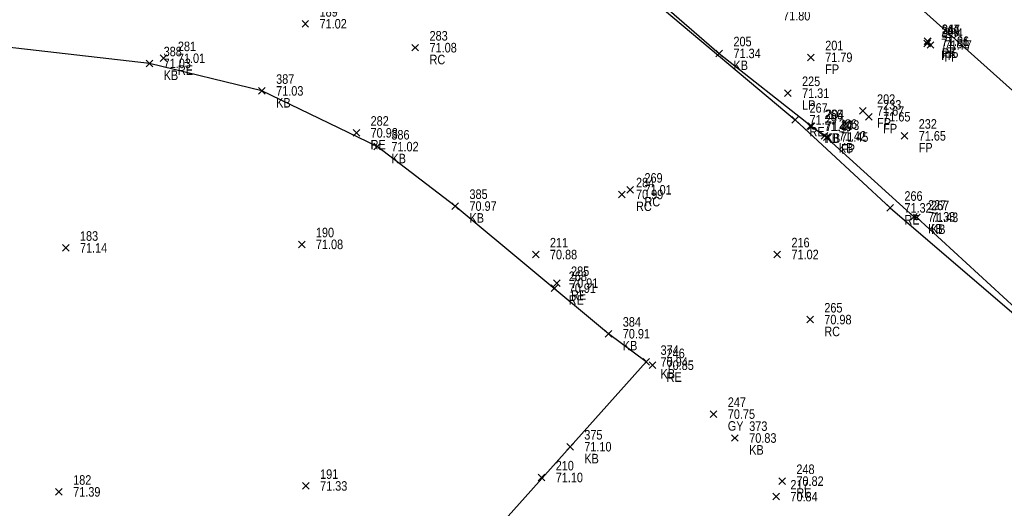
# Model space of a CAD drawing. Header units: feet. Extents: x 663429 to 663605, y 733160 to 733290.
# Tile 23 of 45: x 663499 to 663520, y 733250 to 733260. Entities that reach past the tile are written whole.
import ezdxf

# ---------------------------------------------------------------- set-up
doc = ezdxf.new("R2010")
doc.units = ezdxf.units.FT
doc.header["$MEASUREMENT"] = 0
doc.layers.get('0').update_dxf_attribs({"linetype": 'CONTINUOUS'})
for name, color, linetype in [('GULLY', 7, 'CONTINUOUS'), ('KERB', 7, 'CONTINUOUS'), ('LAMPOST', 7, 'CONTINUOUS'), ('PNTDESC', 3, 'CONTINUOUS'), ('PNTELEV', 5, 'CONTINUOUS'), ('PNTNO', 7, 'CONTINUOUS'), ('PNTS', 1, 'CONTINUOUS'), ('ROAD EDGE', 1, 'CONTINUOUS')]:
    doc.layers.add(name, color=color, linetype=linetype)
doc.styles.add('PTXT', font='ARIALN.TTF', dxfattribs={"width": 0.75})

# ---------------------------------------------------------------- blocks, each defined once
blk = doc.blocks.new('SPT10')
at = {"color": 0, "linetype": 'Continuous'}
for p, q in [((-0.35, -0.35), (0.35, 0.35)), ((0.35, -0.35), (-0.35, 0.35))]:
    blk.add_line(p, q, dxfattribs=at)
blk = doc.blocks.new('SRVPNO2')
at = {"layer": 'PNTDESC', "style": 'PTXT'}
blk.add_attdef('DESC2', (1.5, -1.75), '', height=1, dxfattribs=at)
at = {"layer": 'PNTNO', "style": 'PTXT'}
for tag in ['ELEV2', 'PT#']:
    blk.add_attdef(tag, (1.5, 0.75), '', height=1, dxfattribs=at)

msp = doc.modelspace()

# ---------------------------------------------------------------- linework, layer by layer
at = {"linetype": 'ByBlock'}
for points in [[(663456.581, 733261.255, 71.769), (663461.996, 733262.556, 71.819), (663468.302, 733264.101, 71.801), (663473.776, 733265.47, 71.818), (663483.158, 733267.329, 71.788), (663488.608, 733268.419, 71.822), (663494.817, 733269.775, 71.791), (663500.251, 733270.754, 71.815), (663504.39, 733271.783, 71.753), (663508.669, 733268.153, 71.781), (663513.482, 733263.977, 71.809), (663517.775, 733260.304, 71.86), (663525.119, 733253.735, 71.64), (663529.247, 733250.002, 71.705), (663534.086, 733245.735, 71.707), (663538.24, 733242.131, 71.733)], [(663474.267, 733262.002, 71.444), (663479.545, 733263.174, 71.444), (663482.883, 733263.944, 71.443), (663482.914, 733263.941, 71.374), (663485.971, 733264.514, 71.369), (663489.633, 733265.293, 71.345), (663489.7, 733265.27, 71.323), (663493.421, 733265.511, 71.361), (663496.22, 733265.505, 71.43), (663499.796, 733265.281, 71.464), (663503.233, 733264.787, 71.459), (663506.339, 733263.931, 71.504), (663509.099, 733262.622, 71.388), (663511.046, 733261.499, 71.349), (663513.733, 733259.168, 71.335), (663515.678, 733257.634, 71.468), (663515.953, 733257.43, 71.42), (663517.832, 733255.726, 71.377), (663517.894, 733255.715, 71.426), (663520.236, 733253.566, 71.387)], [(663521.239, 733238.477, 71.402), (663517.293, 733241.869, 71.372), (663512.82, 733245.698, 71.317), (663508.991, 733249.09, 71.318), (663510.59, 733250.884, 71.101), (663512.197, 733252.669, 70.943), (663511.401, 733253.263, 70.914), (663508.171, 733255.953, 70.973), (663506.526, 733257.204, 71.021), (663504.098, 733258.378, 71.031), (663501.728, 733258.958, 71.034), (663497.377, 733259.456, 70.968), (663493.028, 733259.538, 70.91), (663490.301, 733259.403, 70.874), (663489.331, 733259.281, 70.861), (663489.33, 733259.133, 70.859), (663489.73, 733256.66, 70.995), (663490.14, 733254.416, 71.191), (663485.122, 733253.372, 71.197), (663479.553, 733252.163, 71.132), (663473.944, 733250.902, 71.147)]]:
    msp.add_polyline3d(points, dxfattribs=at)
at = {"color": 1, "linetype": 'ByBlock'}
msp.add_polyline3d([(663453.533, 733257.172, 71.239), (663457.487, 733258.079, 71.255), (663462.802, 733259.231, 71.328), (663469.22, 733260.781, 71.371), (663472.631, 733261.481, 71.301), (663478.136, 733262.779, 71.34), (663482.914, 733263.824, 71.353), (663489.631, 733265.227, 71.113), (663491.322, 733265.348, 71.264), (663495.087, 733265.398, 71.348), (663499.357, 733265.19, 71.375), (663503.791, 733264.552, 71.443), (663507.724, 733263.181, 71.47), (663510.962, 733261.443, 71.355), (663515.336, 733257.769, 71.294), (663517.335, 733255.914, 71.32), (663522.897, 733251.15, 71.138)], dxfattribs=at)
at = {"layer": 'GULLY'}
msp.add_point((663513.614, 733251.571, 70.747), dxfattribs=at)
at = {"layer": 'KERB'}
for p in [(663513.733, 733259.168, 71.335), (663501.728, 733258.958, 71.034), (663504.098, 733258.378, 71.031), (663515.652, 733257.633, 71.494), (663515.678, 733257.634, 71.468), (663515.953, 733257.43, 71.42), (663506.526, 733257.204, 71.021), (663508.171, 733255.953, 70.973), (663517.832, 733255.726, 71.377), (663517.894, 733255.715, 71.426), (663511.401, 733253.263, 70.914), (663512.197, 733252.669, 70.943), (663510.59, 733250.884, 71.101), (663514.065, 733251.067, 70.827)]:
    msp.add_point(p, dxfattribs=at)
at = {"layer": 'LAMPOST'}
msp.add_point((663515.178, 733258.33, 71.306), dxfattribs=at)
at = {"layer": 'PNTS'}
for p in [(663505.013, 733259.793, 71.019), (663518.123, 733259.426, 71.861), (663518.125, 733259.422, 71.808), (663507.33, 733259.289, 71.076), (663518.111, 733259.376, 71.811), (663518.181, 733259.345, 71.772), (663515.666, 733259.085, 71.792), (663516.758, 733257.956, 71.667), (663516.888, 733257.835, 71.651), (663516.001, 733257.407, 71.452), (663517.636, 733257.432, 71.648), (663511.858, 733256.296, 71.013), (663511.68, 733256.198, 70.985), (663499.965, 733255.072, 71.139), (663504.936, 733255.146, 71.078), (663509.866, 733254.931, 70.883), (663514.955, 733254.933, 71.022), (663515.647, 733253.561, 70.979), (663505.024, 733250.057, 71.333), (663509.988, 733250.235, 71.096), (663499.822, 733249.933, 71.393), (663514.933, 733249.833, 70.84)]:
    msp.add_point(p, dxfattribs=at)
at = {"layer": 'ROAD EDGE'}
for p in [(663502.028, 733259.066, 71.007), (663515.336, 733257.769, 71.294), (663506.088, 733257.495, 70.984), (663517.335, 733255.914, 71.32), (663510.263, 733254.223, 70.907), (663510.312, 733254.33, 70.909), (663512.324, 733252.6, 70.85), (663515.059, 733250.159, 70.817)]:
    msp.add_point(p, dxfattribs=at)

# ---------------------------------------------------------------- block references
at = {"layer": 'GULLY'}
ref = msp.add_blockref('SRVPNO2', (663513.614, 733251.571, 70.747), dxfattribs=dict(at, xscale=0.2, yscale=0.2, zscale=0.2))
ref.add_attrib('PT#', '247', (663513.914, 733251.721, 70.747), dxfattribs={"layer": 'PNTNO', "height": 0.2, "style": 'PTXT'})
ref.add_attrib('ELEV2', '70.75', (663513.914, 733251.471, 70.747), dxfattribs={"layer": 'PNTELEV', "height": 0.2, "style": 'PTXT'})
ref.add_attrib('DESC2', 'GY', (663513.914, 733251.221, 70.747), dxfattribs={"layer": 'PNTDESC', "height": 0.2, "style": 'PTXT'})
at = {"layer": 'GULLY', "xscale": 0.2, "yscale": 0.2, "zscale": 0.2}
msp.add_blockref('SPT10', (663513.614, 733251.571, 70.747), dxfattribs=at)
at = {"layer": 'KERB'}
ref = msp.add_blockref('SRVPNO2', (663513.733, 733259.168, 71.335), dxfattribs=dict(at, xscale=0.2, yscale=0.2, zscale=0.2))
ref.add_attrib('PT#', '205', (663514.033, 733259.318, 57.068), dxfattribs={"layer": 'PNTNO', "height": 0.2, "style": 'PTXT'})
ref.add_attrib('ELEV2', '71.34', (663514.033, 733259.068, 57.068), dxfattribs={"layer": 'PNTELEV', "height": 0.2, "style": 'PTXT'})
ref.add_attrib('DESC2', 'KB', (663514.033, 733258.818, 57.068), dxfattribs={"layer": 'PNTDESC', "height": 0.2, "style": 'PTXT'})
ref = msp.add_blockref('SRVPNO2', (663501.728, 733258.958, 71.034), dxfattribs=dict(at, xscale=0.2, yscale=0.2, zscale=0.2))
ref.add_attrib('PT#', '388', (663502.028, 733259.108, 71.034), dxfattribs={"layer": 'PNTNO', "height": 0.2, "style": 'PTXT'})
ref.add_attrib('ELEV2', '71.03', (663502.028, 733258.858, 71.034), dxfattribs={"layer": 'PNTELEV', "height": 0.2, "style": 'PTXT'})
ref.add_attrib('DESC2', 'KB', (663502.028, 733258.608, 71.034), dxfattribs={"layer": 'PNTDESC', "height": 0.2, "style": 'PTXT'})
at = {"layer": 'KERB', "xscale": 0.2, "yscale": 0.2, "zscale": 0.2}
for p in [(663513.733, 733259.168, 71.335), (663501.728, 733258.958, 71.034), (663504.098, 733258.378, 71.031), (663515.652, 733257.633, 71.494), (663515.678, 733257.634, 71.468), (663515.953, 733257.43, 71.42), (663506.526, 733257.204, 71.021), (663508.171, 733255.953, 70.973), (663517.832, 733255.726, 71.377), (663517.894, 733255.715, 71.426), (663511.401, 733253.263, 70.914), (663512.197, 733252.669, 70.943), (663514.065, 733251.067, 70.827), (663510.59, 733250.884, 71.101)]:
    msp.add_blockref('SPT10', p, dxfattribs=at)
at = {"layer": 'KERB'}
ref = msp.add_blockref('SRVPNO2', (663504.098, 733258.378, 71.031), dxfattribs=dict(at, xscale=0.2, yscale=0.2, zscale=0.2))
ref.add_attrib('PT#', '387', (663504.398, 733258.528, 71.031), dxfattribs={"layer": 'PNTNO', "height": 0.2, "style": 'PTXT'})
ref.add_attrib('ELEV2', '71.03', (663504.398, 733258.278, 71.031), dxfattribs={"layer": 'PNTELEV', "height": 0.2, "style": 'PTXT'})
ref.add_attrib('DESC2', 'KB', (663504.398, 733258.028, 71.031), dxfattribs={"layer": 'PNTDESC', "height": 0.2, "style": 'PTXT'})
ref = msp.add_blockref('SRVPNO2', (663515.652, 733257.633, 71.494), dxfattribs=dict(at, xscale=0.2, yscale=0.2, zscale=0.2))
ref.add_attrib('PT#', '266', (663515.952, 733257.783, 57.195), dxfattribs={"layer": 'PNTNO', "height": 0.2, "style": 'PTXT'})
ref.add_attrib('ELEV2', '71.49', (663515.952, 733257.533, 57.195), dxfattribs={"layer": 'PNTELEV', "height": 0.2, "style": 'PTXT'})
ref.add_attrib('DESC2', 'KB', (663515.952, 733257.283, 57.195), dxfattribs={"layer": 'PNTDESC', "height": 0.2, "style": 'PTXT'})
ref = msp.add_blockref('SRVPNO2', (663515.678, 733257.634, 71.468), dxfattribs=dict(at, xscale=0.2, yscale=0.2, zscale=0.2))
ref.add_attrib('PT#', '204', (663515.978, 733257.784, 57.174), dxfattribs={"layer": 'PNTNO', "height": 0.2, "style": 'PTXT'})
ref.add_attrib('ELEV2', '71.47', (663515.978, 733257.534, 57.174), dxfattribs={"layer": 'PNTELEV', "height": 0.2, "style": 'PTXT'})
ref.add_attrib('DESC2', 'KB', (663515.978, 733257.284, 57.174), dxfattribs={"layer": 'PNTDESC', "height": 0.2, "style": 'PTXT'})
ref = msp.add_blockref('SRVPNO2', (663515.953, 733257.43, 71.42), dxfattribs=dict(at, xscale=0.2, yscale=0.2, zscale=0.2))
ref.add_attrib('PT#', '226', (663516.253, 733257.58, 57.136), dxfattribs={"layer": 'PNTNO', "height": 0.2, "style": 'PTXT'})
ref.add_attrib('ELEV2', '71.42', (663516.253, 733257.33, 57.136), dxfattribs={"layer": 'PNTELEV', "height": 0.2, "style": 'PTXT'})
ref.add_attrib('DESC2', 'KB', (663516.253, 733257.08, 57.136), dxfattribs={"layer": 'PNTDESC', "height": 0.2, "style": 'PTXT'})
ref = msp.add_blockref('SRVPNO2', (663506.526, 733257.204, 71.021), dxfattribs=dict(at, xscale=0.2, yscale=0.2, zscale=0.2))
ref.add_attrib('PT#', '386', (663506.826, 733257.354, 71.021), dxfattribs={"layer": 'PNTNO', "height": 0.2, "style": 'PTXT'})
ref.add_attrib('ELEV2', '71.02', (663506.826, 733257.104, 71.021), dxfattribs={"layer": 'PNTELEV', "height": 0.2, "style": 'PTXT'})
ref.add_attrib('DESC2', 'KB', (663506.826, 733256.854, 71.021), dxfattribs={"layer": 'PNTDESC', "height": 0.2, "style": 'PTXT'})
ref = msp.add_blockref('SRVPNO2', (663508.171, 733255.953, 70.973), dxfattribs=dict(at, xscale=0.2, yscale=0.2, zscale=0.2))
ref.add_attrib('PT#', '385', (663508.471, 733256.103, 70.973), dxfattribs={"layer": 'PNTNO', "height": 0.2, "style": 'PTXT'})
ref.add_attrib('ELEV2', '70.97', (663508.471, 733255.853, 70.973), dxfattribs={"layer": 'PNTELEV', "height": 0.2, "style": 'PTXT'})
ref.add_attrib('DESC2', 'KB', (663508.471, 733255.603, 70.973), dxfattribs={"layer": 'PNTDESC', "height": 0.2, "style": 'PTXT'})
ref = msp.add_blockref('SRVPNO2', (663517.832, 733255.726, 71.377), dxfattribs=dict(at, xscale=0.2, yscale=0.2, zscale=0.2))
ref.add_attrib('PT#', '227', (663518.132, 733255.876, 57.101), dxfattribs={"layer": 'PNTNO', "height": 0.2, "style": 'PTXT'})
ref.add_attrib('ELEV2', '71.38', (663518.132, 733255.626, 57.101), dxfattribs={"layer": 'PNTELEV', "height": 0.2, "style": 'PTXT'})
ref.add_attrib('DESC2', 'KB', (663518.132, 733255.376, 57.101), dxfattribs={"layer": 'PNTDESC', "height": 0.2, "style": 'PTXT'})
ref = msp.add_blockref('SRVPNO2', (663517.894, 733255.715, 71.426), dxfattribs=dict(at, xscale=0.2, yscale=0.2, zscale=0.2))
ref.add_attrib('PT#', '267', (663518.194, 733255.865, 57.141), dxfattribs={"layer": 'PNTNO', "height": 0.2, "style": 'PTXT'})
ref.add_attrib('ELEV2', '71.43', (663518.194, 733255.615, 57.141), dxfattribs={"layer": 'PNTELEV', "height": 0.2, "style": 'PTXT'})
ref.add_attrib('DESC2', 'KB', (663518.194, 733255.365, 57.141), dxfattribs={"layer": 'PNTDESC', "height": 0.2, "style": 'PTXT'})
ref = msp.add_blockref('SRVPNO2', (663511.401, 733253.263, 70.914), dxfattribs=dict(at, xscale=0.2, yscale=0.2, zscale=0.2))
ref.add_attrib('PT#', '384', (663511.701, 733253.413, 70.914), dxfattribs={"layer": 'PNTNO', "height": 0.2, "style": 'PTXT'})
ref.add_attrib('ELEV2', '70.91', (663511.701, 733253.163, 70.914), dxfattribs={"layer": 'PNTELEV', "height": 0.2, "style": 'PTXT'})
ref.add_attrib('DESC2', 'KB', (663511.701, 733252.913, 70.914), dxfattribs={"layer": 'PNTDESC', "height": 0.2, "style": 'PTXT'})
ref = msp.add_blockref('SRVPNO2', (663512.197, 733252.669, 70.943), dxfattribs=dict(at, xscale=0.2, yscale=0.2, zscale=0.2))
ref.add_attrib('PT#', '374', (663512.497, 733252.819, 70.943), dxfattribs={"layer": 'PNTNO', "height": 0.2, "style": 'PTXT'})
ref.add_attrib('ELEV2', '70.94', (663512.497, 733252.569, 70.943), dxfattribs={"layer": 'PNTELEV', "height": 0.2, "style": 'PTXT'})
ref.add_attrib('DESC2', 'KB', (663512.497, 733252.319, 70.943), dxfattribs={"layer": 'PNTDESC', "height": 0.2, "style": 'PTXT'})
ref = msp.add_blockref('SRVPNO2', (663514.065, 733251.067, 70.827), dxfattribs=dict(at, xscale=0.2, yscale=0.2, zscale=0.2))
ref.add_attrib('PT#', '373', (663514.365, 733251.217, 70.827), dxfattribs={"layer": 'PNTNO', "height": 0.2, "style": 'PTXT'})
ref.add_attrib('ELEV2', '70.83', (663514.365, 733250.967, 70.827), dxfattribs={"layer": 'PNTELEV', "height": 0.2, "style": 'PTXT'})
ref.add_attrib('DESC2', 'KB', (663514.365, 733250.717, 70.827), dxfattribs={"layer": 'PNTDESC', "height": 0.2, "style": 'PTXT'})
ref = msp.add_blockref('SRVPNO2', (663510.59, 733250.884, 71.101), dxfattribs=dict(at, xscale=0.2, yscale=0.2, zscale=0.2))
ref.add_attrib('PT#', '375', (663510.89, 733251.034, 71.101), dxfattribs={"layer": 'PNTNO', "height": 0.2, "style": 'PTXT'})
ref.add_attrib('ELEV2', '71.10', (663510.89, 733250.784, 71.101), dxfattribs={"layer": 'PNTELEV', "height": 0.2, "style": 'PTXT'})
ref.add_attrib('DESC2', 'KB', (663510.89, 733250.534, 71.101), dxfattribs={"layer": 'PNTDESC', "height": 0.2, "style": 'PTXT'})
at = {"layer": 'LAMPOST'}
ref = msp.add_blockref('SRVPNO2', (663515.178, 733258.33, 71.306), dxfattribs=dict(at, xscale=0.2, yscale=0.2, zscale=0.2))
ref.add_attrib('PT#', '225', (663515.478, 733258.48, 57.045), dxfattribs={"layer": 'PNTNO', "height": 0.2, "style": 'PTXT'})
ref.add_attrib('ELEV2', '71.31', (663515.478, 733258.23, 57.045), dxfattribs={"layer": 'PNTELEV', "height": 0.2, "style": 'PTXT'})
ref.add_attrib('DESC2', 'LP', (663515.478, 733257.98, 57.045), dxfattribs={"layer": 'PNTDESC', "height": 0.2, "style": 'PTXT'})
at = {"layer": 'LAMPOST', "xscale": 0.2, "yscale": 0.2, "zscale": 0.2}
msp.add_blockref('SPT10', (663515.178, 733258.33, 71.306), dxfattribs=at)
at = {"layer": 'PNTS'}
ref = msp.add_blockref('SRVPNO2', (663514.779, 733259.963, 71.804), dxfattribs=dict(at, xscale=0.2, yscale=0.2, zscale=0.2))
ref.add_attrib('PT#', '215', (663515.079, 733260.113, 57.443), dxfattribs={"layer": 'PNTNO', "height": 0.2, "style": 'PTXT'})
ref.add_attrib('ELEV2', '71.80', (663515.079, 733259.863, 57.443), dxfattribs={"layer": 'PNTELEV', "height": 0.2, "style": 'PTXT'})
ref = msp.add_blockref('SRVPNO2', (663505.013, 733259.793, 71.019), dxfattribs=dict(at, xscale=0.2, yscale=0.2, zscale=0.2))
ref.add_attrib('PT#', '189', (663505.313, 733259.943, 56.815), dxfattribs={"layer": 'PNTNO', "height": 0.2, "style": 'PTXT'})
ref.add_attrib('ELEV2', '71.02', (663505.313, 733259.693, 56.815), dxfattribs={"layer": 'PNTELEV', "height": 0.2, "style": 'PTXT'})
at = {"layer": 'PNTS', "xscale": 0.2, "yscale": 0.2, "zscale": 0.2}
for p in [(663505.013, 733259.793, 71.019), (663518.111, 733259.376, 71.811), (663518.123, 733259.426, 71.861), (663518.125, 733259.422, 71.808), (663518.181, 733259.345, 71.772), (663507.33, 733259.289, 71.076), (663515.666, 733259.085, 71.792), (663516.758, 733257.956, 71.667), (663516.888, 733257.835, 71.651), (663516.001, 733257.407, 71.452), (663517.636, 733257.432, 71.648), (663511.858, 733256.296, 71.013), (663511.68, 733256.198, 70.985), (663499.965, 733255.072, 71.139), (663504.936, 733255.146, 71.078), (663509.866, 733254.931, 70.883), (663514.955, 733254.933, 71.022), (663515.647, 733253.561, 70.979), (663509.988, 733250.235, 71.096), (663505.024, 733250.057, 71.333), (663499.822, 733249.933, 71.393), (663514.933, 733249.833, 70.84)]:
    msp.add_blockref('SPT10', p, dxfattribs=at)
at = {"layer": 'PNTS'}
ref = msp.add_blockref('SRVPNO2', (663507.33, 733259.289, 71.076), dxfattribs=dict(at, xscale=0.2, yscale=0.2, zscale=0.2))
ref.add_attrib('PT#', '283', (663507.63, 733259.439, 71.076), dxfattribs={"layer": 'PNTNO', "height": 0.2, "style": 'PTXT'})
ref.add_attrib('ELEV2', '71.08', (663507.63, 733259.189, 71.076), dxfattribs={"layer": 'PNTELEV', "height": 0.2, "style": 'PTXT'})
ref.add_attrib('DESC2', 'RC', (663507.63, 733258.939, 71.076), dxfattribs={"layer": 'PNTDESC', "height": 0.2, "style": 'PTXT'})
ref = msp.add_blockref('SRVPNO2', (663518.111, 733259.376, 71.811), dxfattribs=dict(at, xscale=0.2, yscale=0.2, zscale=0.2))
ref.add_attrib('PT#', '209', (663518.411, 733259.526, 57.449), dxfattribs={"layer": 'PNTNO', "height": 0.2, "style": 'PTXT'})
ref.add_attrib('ELEV2', '71.81', (663518.411, 733259.276, 57.449), dxfattribs={"layer": 'PNTELEV', "height": 0.2, "style": 'PTXT'})
ref.add_attrib('DESC2', 'FP', (663518.411, 733259.026, 57.449), dxfattribs={"layer": 'PNTDESC', "height": 0.2, "style": 'PTXT'})
ref = msp.add_blockref('SRVPNO2', (663518.123, 733259.426, 71.861), dxfattribs=dict(at, xscale=0.2, yscale=0.2, zscale=0.2))
ref.add_attrib('PT#', '317', (663518.423, 733259.576, 57.489), dxfattribs={"layer": 'PNTNO', "height": 0.2, "style": 'PTXT'})
ref.add_attrib('ELEV2', '71.86', (663518.423, 733259.326, 57.489), dxfattribs={"layer": 'PNTELEV', "height": 0.2, "style": 'PTXT'})
ref.add_attrib('DESC2', 'PK', (663518.423, 733259.076, 57.489), dxfattribs={"layer": 'PNTDESC', "height": 0.2, "style": 'PTXT'})
ref = msp.add_blockref('SRVPNO2', (663518.125, 733259.422, 71.808), dxfattribs=dict(at, xscale=0.2, yscale=0.2, zscale=0.2))
ref.add_attrib('PT#', '241', (663518.425, 733259.572, 57.446), dxfattribs={"layer": 'PNTNO', "height": 0.2, "style": 'PTXT'})
ref.add_attrib('ELEV2', '71.81', (663518.425, 733259.322, 57.446), dxfattribs={"layer": 'PNTELEV', "height": 0.2, "style": 'PTXT'})
ref.add_attrib('DESC2', 'PK', (663518.425, 733259.072, 57.446), dxfattribs={"layer": 'PNTDESC', "height": 0.2, "style": 'PTXT'})
ref = msp.add_blockref('SRVPNO2', (663518.181, 733259.345, 71.772), dxfattribs=dict(at, xscale=0.2, yscale=0.2, zscale=0.2))
ref.add_attrib('PT#', '234', (663518.481, 733259.495, 57.417), dxfattribs={"layer": 'PNTNO', "height": 0.2, "style": 'PTXT'})
ref.add_attrib('ELEV2', '71.77', (663518.481, 733259.245, 57.417), dxfattribs={"layer": 'PNTELEV', "height": 0.2, "style": 'PTXT'})
ref.add_attrib('DESC2', 'FP', (663518.481, 733258.995, 57.417), dxfattribs={"layer": 'PNTDESC', "height": 0.2, "style": 'PTXT'})
ref = msp.add_blockref('SRVPNO2', (663515.666, 733259.085, 71.792), dxfattribs=dict(at, xscale=0.2, yscale=0.2, zscale=0.2))
ref.add_attrib('PT#', '201', (663515.966, 733259.235, 57.434), dxfattribs={"layer": 'PNTNO', "height": 0.2, "style": 'PTXT'})
ref.add_attrib('ELEV2', '71.79', (663515.966, 733258.985, 57.434), dxfattribs={"layer": 'PNTELEV', "height": 0.2, "style": 'PTXT'})
ref.add_attrib('DESC2', 'FP', (663515.966, 733258.735, 57.434), dxfattribs={"layer": 'PNTDESC', "height": 0.2, "style": 'PTXT'})
ref = msp.add_blockref('SRVPNO2', (663516.758, 733257.956, 71.667), dxfattribs=dict(at, xscale=0.2, yscale=0.2, zscale=0.2))
ref.add_attrib('PT#', '202', (663517.058, 733258.106, 57.334), dxfattribs={"layer": 'PNTNO', "height": 0.2, "style": 'PTXT'})
ref.add_attrib('ELEV2', '71.67', (663517.058, 733257.856, 57.334), dxfattribs={"layer": 'PNTELEV', "height": 0.2, "style": 'PTXT'})
ref.add_attrib('DESC2', 'FP', (663517.058, 733257.606, 57.334), dxfattribs={"layer": 'PNTDESC', "height": 0.2, "style": 'PTXT'})
ref = msp.add_blockref('SRVPNO2', (663516.888, 733257.835, 71.651), dxfattribs=dict(at, xscale=0.2, yscale=0.2, zscale=0.2))
ref.add_attrib('PT#', '233', (663517.188, 733257.985, 57.321), dxfattribs={"layer": 'PNTNO', "height": 0.2, "style": 'PTXT'})
ref.add_attrib('ELEV2', '71.65', (663517.188, 733257.735, 57.321), dxfattribs={"layer": 'PNTELEV', "height": 0.2, "style": 'PTXT'})
ref.add_attrib('DESC2', 'FP', (663517.188, 733257.485, 57.321), dxfattribs={"layer": 'PNTDESC', "height": 0.2, "style": 'PTXT'})
ref = msp.add_blockref('SRVPNO2', (663516.001, 733257.407, 71.452), dxfattribs=dict(at, xscale=0.2, yscale=0.2, zscale=0.2))
ref.add_attrib('PT#', '203', (663516.301, 733257.557, 57.162), dxfattribs={"layer": 'PNTNO', "height": 0.2, "style": 'PTXT'})
ref.add_attrib('ELEV2', '71.45', (663516.301, 733257.307, 57.162), dxfattribs={"layer": 'PNTELEV', "height": 0.2, "style": 'PTXT'})
ref.add_attrib('DESC2', 'FP', (663516.301, 733257.057, 57.162), dxfattribs={"layer": 'PNTDESC', "height": 0.2, "style": 'PTXT'})
ref = msp.add_blockref('SRVPNO2', (663517.636, 733257.432, 71.648), dxfattribs=dict(at, xscale=0.2, yscale=0.2, zscale=0.2))
ref.add_attrib('PT#', '232', (663517.936, 733257.582, 57.319), dxfattribs={"layer": 'PNTNO', "height": 0.2, "style": 'PTXT'})
ref.add_attrib('ELEV2', '71.65', (663517.936, 733257.332, 57.319), dxfattribs={"layer": 'PNTELEV', "height": 0.2, "style": 'PTXT'})
ref.add_attrib('DESC2', 'FP', (663517.936, 733257.082, 57.319), dxfattribs={"layer": 'PNTDESC', "height": 0.2, "style": 'PTXT'})
ref = msp.add_blockref('SRVPNO2', (663511.68, 733256.198, 70.985), dxfattribs=dict(at, xscale=0.2, yscale=0.2, zscale=0.2))
ref.add_attrib('PT#', '284', (663511.98, 733256.348, 70.985), dxfattribs={"layer": 'PNTNO', "height": 0.2, "style": 'PTXT'})
ref.add_attrib('ELEV2', '70.99', (663511.98, 733256.098, 70.985), dxfattribs={"layer": 'PNTELEV', "height": 0.2, "style": 'PTXT'})
ref.add_attrib('DESC2', 'RC', (663511.98, 733255.848, 70.985), dxfattribs={"layer": 'PNTDESC', "height": 0.2, "style": 'PTXT'})
ref = msp.add_blockref('SRVPNO2', (663511.858, 733256.296, 71.013), dxfattribs=dict(at, xscale=0.2, yscale=0.2, zscale=0.2))
ref.add_attrib('PT#', '269', (663512.158, 733256.446, 71.013), dxfattribs={"layer": 'PNTNO', "height": 0.2, "style": 'PTXT'})
ref.add_attrib('ELEV2', '71.01', (663512.158, 733256.196, 71.013), dxfattribs={"layer": 'PNTELEV', "height": 0.2, "style": 'PTXT'})
ref.add_attrib('DESC2', 'RC', (663512.158, 733255.946, 71.013), dxfattribs={"layer": 'PNTDESC', "height": 0.2, "style": 'PTXT'})
ref = msp.add_blockref('SRVPNO2', (663504.936, 733255.146, 71.078), dxfattribs=dict(at, xscale=0.2, yscale=0.2, zscale=0.2))
ref.add_attrib('PT#', '190', (663505.236, 733255.296, 56.862), dxfattribs={"layer": 'PNTNO', "height": 0.2, "style": 'PTXT'})
ref.add_attrib('ELEV2', '71.08', (663505.236, 733255.046, 56.862), dxfattribs={"layer": 'PNTELEV', "height": 0.2, "style": 'PTXT'})
ref = msp.add_blockref('SRVPNO2', (663499.965, 733255.072, 71.139), dxfattribs=dict(at, xscale=0.2, yscale=0.2, zscale=0.2))
ref.add_attrib('PT#', '183', (663500.265, 733255.222, 56.911), dxfattribs={"layer": 'PNTNO', "height": 0.2, "style": 'PTXT'})
ref.add_attrib('ELEV2', '71.14', (663500.265, 733254.972, 56.911), dxfattribs={"layer": 'PNTELEV', "height": 0.2, "style": 'PTXT'})
ref = msp.add_blockref('SRVPNO2', (663509.866, 733254.931, 70.883), dxfattribs=dict(at, xscale=0.2, yscale=0.2, zscale=0.2))
ref.add_attrib('PT#', '211', (663510.166, 733255.081, 56.706), dxfattribs={"layer": 'PNTNO', "height": 0.2, "style": 'PTXT'})
ref.add_attrib('ELEV2', '70.88', (663510.166, 733254.831, 56.706), dxfattribs={"layer": 'PNTELEV', "height": 0.2, "style": 'PTXT'})
ref = msp.add_blockref('SRVPNO2', (663514.955, 733254.933, 71.022), dxfattribs=dict(at, xscale=0.2, yscale=0.2, zscale=0.2))
ref.add_attrib('PT#', '216', (663515.255, 733255.083, 56.817), dxfattribs={"layer": 'PNTNO', "height": 0.2, "style": 'PTXT'})
ref.add_attrib('ELEV2', '71.02', (663515.255, 733254.833, 56.817), dxfattribs={"layer": 'PNTELEV', "height": 0.2, "style": 'PTXT'})
ref = msp.add_blockref('SRVPNO2', (663515.647, 733253.561, 70.979), dxfattribs=dict(at, xscale=0.2, yscale=0.2, zscale=0.2))
ref.add_attrib('PT#', '265', (663515.947, 733253.711, 70.979), dxfattribs={"layer": 'PNTNO', "height": 0.2, "style": 'PTXT'})
ref.add_attrib('ELEV2', '70.98', (663515.947, 733253.461, 70.979), dxfattribs={"layer": 'PNTELEV', "height": 0.2, "style": 'PTXT'})
ref.add_attrib('DESC2', 'RC', (663515.947, 733253.211, 70.979), dxfattribs={"layer": 'PNTDESC', "height": 0.2, "style": 'PTXT'})
ref = msp.add_blockref('SRVPNO2', (663509.988, 733250.235, 71.096), dxfattribs=dict(at, xscale=0.2, yscale=0.2, zscale=0.2))
ref.add_attrib('PT#', '210', (663510.288, 733250.385, 56.877), dxfattribs={"layer": 'PNTNO', "height": 0.2, "style": 'PTXT'})
ref.add_attrib('ELEV2', '71.10', (663510.288, 733250.135, 56.877), dxfattribs={"layer": 'PNTELEV', "height": 0.2, "style": 'PTXT'})
ref = msp.add_blockref('SRVPNO2', (663499.822, 733249.933, 71.393), dxfattribs=dict(at, xscale=0.2, yscale=0.2, zscale=0.2))
ref.add_attrib('PT#', '182', (663500.122, 733250.083, 57.115), dxfattribs={"layer": 'PNTNO', "height": 0.2, "style": 'PTXT'})
ref.add_attrib('ELEV2', '71.39', (663500.122, 733249.833, 57.115), dxfattribs={"layer": 'PNTELEV', "height": 0.2, "style": 'PTXT'})
ref = msp.add_blockref('SRVPNO2', (663505.024, 733250.057, 71.333), dxfattribs=dict(at, xscale=0.2, yscale=0.2, zscale=0.2))
ref.add_attrib('PT#', '191', (663505.324, 733250.207, 57.066), dxfattribs={"layer": 'PNTNO', "height": 0.2, "style": 'PTXT'})
ref.add_attrib('ELEV2', '71.33', (663505.324, 733249.957, 57.066), dxfattribs={"layer": 'PNTELEV', "height": 0.2, "style": 'PTXT'})
ref = msp.add_blockref('SRVPNO2', (663514.933, 733249.833, 70.84), dxfattribs=dict(at, xscale=0.2, yscale=0.2, zscale=0.2))
ref.add_attrib('PT#', '217', (663515.233, 733249.983, 56.672), dxfattribs={"layer": 'PNTNO', "height": 0.2, "style": 'PTXT'})
ref.add_attrib('ELEV2', '70.84', (663515.233, 733249.733, 56.672), dxfattribs={"layer": 'PNTELEV', "height": 0.2, "style": 'PTXT'})
at = {"layer": 'ROAD EDGE'}
ref = msp.add_blockref('SRVPNO2', (663502.028, 733259.066, 71.007), dxfattribs=dict(at, xscale=0.2, yscale=0.2, zscale=0.2))
ref.add_attrib('PT#', '281', (663502.328, 733259.216, 71.007), dxfattribs={"layer": 'PNTNO', "height": 0.2, "style": 'PTXT'})
ref.add_attrib('ELEV2', '71.01', (663502.328, 733258.966, 71.007), dxfattribs={"layer": 'PNTELEV', "height": 0.2, "style": 'PTXT'})
ref.add_attrib('DESC2', 'RE', (663502.328, 733258.716, 71.007), dxfattribs={"layer": 'PNTDESC', "height": 0.2, "style": 'PTXT'})
at = {"layer": 'ROAD EDGE', "xscale": 0.2, "yscale": 0.2, "zscale": 0.2}
for p in [(663502.028, 733259.066, 71.007), (663515.336, 733257.769, 71.294), (663506.088, 733257.495, 70.984), (663517.335, 733255.914, 71.32), (663510.263, 733254.223, 70.907), (663510.312, 733254.33, 70.909), (663512.324, 733252.6, 70.85), (663515.059, 733250.159, 70.817)]:
    msp.add_blockref('SPT10', p, dxfattribs=at)
at = {"layer": 'ROAD EDGE'}
ref = msp.add_blockref('SRVPNO2', (663515.336, 733257.769, 71.294), dxfattribs=dict(at, xscale=0.2, yscale=0.2, zscale=0.2))
ref.add_attrib('PT#', '267', (663515.636, 733257.919, 71.294), dxfattribs={"layer": 'PNTNO', "height": 0.2, "style": 'PTXT'})
ref.add_attrib('ELEV2', '71.29', (663515.636, 733257.669, 71.294), dxfattribs={"layer": 'PNTELEV', "height": 0.2, "style": 'PTXT'})
ref.add_attrib('DESC2', 'RE', (663515.636, 733257.419, 71.294), dxfattribs={"layer": 'PNTDESC', "height": 0.2, "style": 'PTXT'})
ref = msp.add_blockref('SRVPNO2', (663506.088, 733257.495, 70.984), dxfattribs=dict(at, xscale=0.2, yscale=0.2, zscale=0.2))
ref.add_attrib('PT#', '282', (663506.388, 733257.645, 70.984), dxfattribs={"layer": 'PNTNO', "height": 0.2, "style": 'PTXT'})
ref.add_attrib('ELEV2', '70.98', (663506.388, 733257.395, 70.984), dxfattribs={"layer": 'PNTELEV', "height": 0.2, "style": 'PTXT'})
ref.add_attrib('DESC2', 'RE', (663506.388, 733257.145, 70.984), dxfattribs={"layer": 'PNTDESC', "height": 0.2, "style": 'PTXT'})
ref = msp.add_blockref('SRVPNO2', (663517.335, 733255.914, 71.32), dxfattribs=dict(at, xscale=0.2, yscale=0.2, zscale=0.2))
ref.add_attrib('PT#', '266', (663517.635, 733256.064, 71.32), dxfattribs={"layer": 'PNTNO', "height": 0.2, "style": 'PTXT'})
ref.add_attrib('ELEV2', '71.32', (663517.635, 733255.814, 71.32), dxfattribs={"layer": 'PNTELEV', "height": 0.2, "style": 'PTXT'})
ref.add_attrib('DESC2', 'RE', (663517.635, 733255.564, 71.32), dxfattribs={"layer": 'PNTDESC', "height": 0.2, "style": 'PTXT'})
ref = msp.add_blockref('SRVPNO2', (663510.312, 733254.33, 70.909), dxfattribs=dict(at, xscale=0.2, yscale=0.2, zscale=0.2))
ref.add_attrib('PT#', '285', (663510.612, 733254.48, 70.909), dxfattribs={"layer": 'PNTNO', "height": 0.2, "style": 'PTXT'})
ref.add_attrib('ELEV2', '70.91', (663510.612, 733254.23, 70.909), dxfattribs={"layer": 'PNTELEV', "height": 0.2, "style": 'PTXT'})
ref.add_attrib('DESC2', 'RE', (663510.612, 733253.98, 70.909), dxfattribs={"layer": 'PNTDESC', "height": 0.2, "style": 'PTXT'})
ref = msp.add_blockref('SRVPNO2', (663510.263, 733254.223, 70.907), dxfattribs=dict(at, xscale=0.2, yscale=0.2, zscale=0.2))
ref.add_attrib('PT#', '268', (663510.563, 733254.373, 70.907), dxfattribs={"layer": 'PNTNO', "height": 0.2, "style": 'PTXT'})
ref.add_attrib('ELEV2', '70.91', (663510.563, 733254.123, 70.907), dxfattribs={"layer": 'PNTELEV', "height": 0.2, "style": 'PTXT'})
ref.add_attrib('DESC2', 'RE', (663510.563, 733253.873, 70.907), dxfattribs={"layer": 'PNTDESC', "height": 0.2, "style": 'PTXT'})
ref = msp.add_blockref('SRVPNO2', (663512.324, 733252.6, 70.85), dxfattribs=dict(at, xscale=0.2, yscale=0.2, zscale=0.2))
ref.add_attrib('PT#', '246', (663512.624, 733252.75, 70.85), dxfattribs={"layer": 'PNTNO', "height": 0.2, "style": 'PTXT'})
ref.add_attrib('ELEV2', '70.85', (663512.624, 733252.5, 70.85), dxfattribs={"layer": 'PNTELEV', "height": 0.2, "style": 'PTXT'})
ref.add_attrib('DESC2', 'RE', (663512.624, 733252.25, 70.85), dxfattribs={"layer": 'PNTDESC', "height": 0.2, "style": 'PTXT'})
ref = msp.add_blockref('SRVPNO2', (663515.059, 733250.159, 70.817), dxfattribs=dict(at, xscale=0.2, yscale=0.2, zscale=0.2))
ref.add_attrib('PT#', '248', (663515.359, 733250.309, 70.817), dxfattribs={"layer": 'PNTNO', "height": 0.2, "style": 'PTXT'})
ref.add_attrib('ELEV2', '70.82', (663515.359, 733250.059, 70.817), dxfattribs={"layer": 'PNTELEV', "height": 0.2, "style": 'PTXT'})
ref.add_attrib('DESC2', 'RE', (663515.359, 733249.809, 70.817), dxfattribs={"layer": 'PNTDESC', "height": 0.2, "style": 'PTXT'})

doc.saveas('drawing.dxf')
